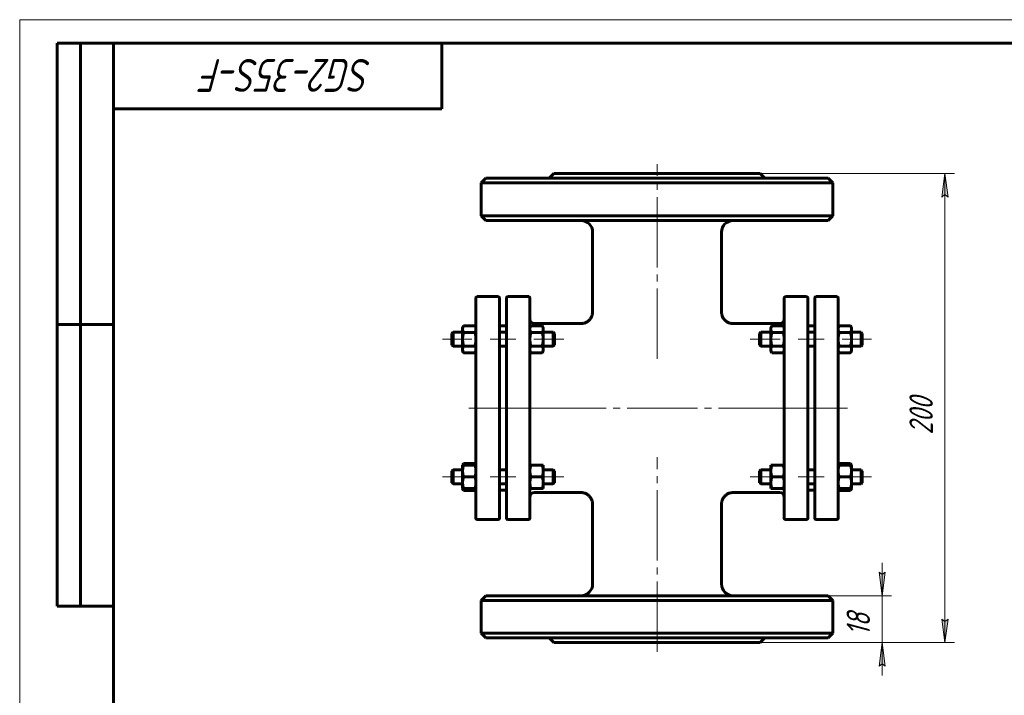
# Model space of a CAD drawing. Header units: millimetres. Extents: x 0 to 420, y 0 to 297.
# Tile 2 of 3: x 0 to 210, y 153 to 297. Entities that reach past the tile are written whole.
import ezdxf

# ---------------------------------------------------------------- set-up
doc = ezdxf.new("R2010")
doc.units = ezdxf.units.MM
for name, pattern in [('K5LT_AXLED', [19.5, 15, -1.5, 1.5, -1.5]), ('K5LT_BASIC', [0]), ('K5LT_THIN', [0])]:
    doc.linetypes.add(name, pattern=pattern)
doc.layers.add('Системный слой', color=7, linetype='Continuous')
doc.layers.add('Системный слой (1)', color=251, linetype='Continuous', true_color=0x6c6c6c)
doc.styles.add('KDIMTEXTSTYLE', font='GOST_AU.SHX', dxfattribs={"width": 0.96, "oblique": 15, "height": 5})
doc.styles.add('KTEXTSTYLE', font='GOST_AU.SHX', dxfattribs={"width": 0.96, "height": 5})
doc.dimstyles.new('KDIMSTYLE (0.50)', dxfattribs={"dimtxt": 5, "dimasz": 1, "dimexe": 2, "dimexo": 0, "dimgap": 1, "dimtad": 1, "dimlfac": 2, "dimtxsty": 'KDIMTEXTSTYLE', "dimsah": 1, "dimcen": 0, "dimdle": 1, "dimadec": 0, "dimazin": 0, "dimtfac": 0.667, "dimtmove": 0, "dimatfit": 3, "dimfxl": 1, "dimtvp": 1, "dimtolj": 1, "dimtzin": 0, "dimarcsym": 0})

# ---------------------------------------------------------------- blocks, each defined once
blk = doc.blocks.new('U0')
at = {"layer": 'Системный слой (1)', "linetype": 'K5LT_BASIC', "lineweight": 60}
for p, q in [((94.51, 197.03), (94.56, 196.91)), ((94.56, 196.91), (94.62, 196.78)), ((94.62, 196.78), (94.69, 196.64))]:
    blk.add_line(p, q, dxfattribs=at)
blk = doc.blocks.new('U1')
at = {"layer": 'Системный слой (1)', "linetype": 'K5LT_BASIC', "lineweight": 60}
for p, q in [((94.56, 202.16), (94.51, 202.03)), ((94.62, 202.28), (94.56, 202.16)), ((94.69, 202.42), (94.62, 202.28))]:
    blk.add_line(p, q, dxfattribs=at)
blk = doc.blocks.new('U2')
at = {"layer": 'Системный слой (1)', "linetype": 'K5LT_BASIC', "lineweight": 60}
for p, q in [((97.09, 196.64), (97.16, 196.78)), ((97.16, 196.78), (97.22, 196.91)), ((97.22, 196.91), (97.26, 197.03))]:
    blk.add_line(p, q, dxfattribs=at)
blk = doc.blocks.new('U3')
at = {"layer": 'Системный слой (1)', "linetype": 'K5LT_BASIC', "lineweight": 60}
for p, q in [((97.16, 202.28), (97.09, 202.42)), ((97.22, 202.16), (97.16, 202.28)), ((97.26, 202.03), (97.22, 202.16))]:
    blk.add_line(p, q, dxfattribs=at)
blk = doc.blocks.new('U4')
at = {"layer": 'Системный слой (1)', "linetype": 'K5LT_BASIC', "lineweight": 60}
for p, q in [((174.66, 202.16), (174.61, 202.03)), ((174.72, 202.28), (174.66, 202.16)), ((174.79, 202.42), (174.72, 202.28))]:
    blk.add_line(p, q, dxfattribs=at)
blk = doc.blocks.new('U5')
at = {"layer": 'Системный слой (1)', "linetype": 'K5LT_BASIC', "lineweight": 60}
for p, q in [((177.19, 196.64), (177.26, 196.78)), ((177.26, 196.78), (177.32, 196.91)), ((177.32, 196.91), (177.36, 197.03))]:
    blk.add_line(p, q, dxfattribs=at)
blk = doc.blocks.new('U6')
at = {"layer": 'Системный слой (1)', "linetype": 'K5LT_BASIC', "lineweight": 60}
for p, q in [((174.61, 197.03), (174.66, 196.91)), ((174.66, 196.91), (174.72, 196.78)), ((174.72, 196.78), (174.79, 196.64))]:
    blk.add_line(p, q, dxfattribs=at)
blk = doc.blocks.new('U7')
at = {"layer": 'Системный слой (1)', "linetype": 'K5LT_BASIC', "lineweight": 60}
for p, q in [((177.26, 202.28), (177.19, 202.42)), ((177.32, 202.16), (177.26, 202.28)), ((177.36, 202.03), (177.32, 202.16))]:
    blk.add_line(p, q, dxfattribs=at)
blk = doc.blocks.new('U8')
at = {"layer": 'Системный слой (1)', "linetype": 'K5LT_BASIC', "lineweight": 60}
for p, q in [((109.81, 196.2), (119.69, 196.2)), ((152.19, 196.2), (162.06, 196.2))]:
    blk.add_line(p, q, dxfattribs=at)
blk = doc.blocks.new('U9')
at = {"layer": 'Системный слой (1)', "linetype": 'K5LT_BASIC', "lineweight": 60}
for p, q in [((109.81, 232.2), (119.69, 232.2)), ((152.19, 232.2), (162.06, 232.2))]:
    blk.add_line(p, q, dxfattribs=at)
blk = doc.blocks.new('D0')
at = {"layer": 'Системный слой (1)'}
for points in [[(198, 259.2), (197.35, 264.2), (196.69, 259.2), (197.35, 259.7)], [(197.35, 164.2), (198, 169.2), (197.35, 168.7), (196.69, 169.2)]]:
    blk.add_hatch(color=256, dxfattribs=at).paths.add_polyline_path(points)
at = {"layer": 'Системный слой (1)', "linetype": 'K5LT_THIN', "lineweight": 18}
for p, q in [((135.94, 264.2), (199.35, 264.2)), ((196.69, 259.2), (197.35, 264.2)), ((197.35, 264.2), (198, 259.2)), ((197.35, 259.7), (196.69, 259.2)), ((198, 259.2), (197.35, 259.7)), ((197.35, 164.2), (196.69, 169.2)), ((196.69, 169.2), (197.35, 168.7)), ((197.35, 168.7), (198, 169.2)), ((198, 169.2), (197.35, 164.2)), ((135.94, 164.2), (199.35, 164.2))]:
    blk.add_line(p, q, dxfattribs=at)
blk.add_wipeout([(196.35, 208.53), (188.96, 208.53), (188.96, 219.42), (196.35, 219.42)]).dxf.layer = 'Системный слой (1)'
blk.add_line((197.35, 264.2), (197.35, 164.2), dxfattribs=at)
at = {"layer": 'Системный слой (1)', "insert": (189.76, 208.53), "char_height": 5, "attachment_point": 1, "rotation": 90, "style": 'KTEXTSTYLE'}
blk.add_mtext('\\H5.0;\\W1.000;\\Q15;\\Q15;\\W0.960;200', dxfattribs=at)
blk = doc.blocks.new('KDIMARROW_01')
at = {"layer": 'Системный слой'}
blk.add_hatch(color=0, dxfattribs=at).paths.add_polyline_path([(0, 0), (-5, 0.66), (-4.5, 0), (-5, -0.66)])
at = {"layer": 'Системный слой', "color": 0, "linetype": 'K5LT_THIN', "lineweight": 18}
for p, q in [((-4.5, 0), (-5, 0.66)), ((-5, 0.66), (0, 0)), ((0, 0), (-5, -0.66)), ((-5, -0.66), (-4.5, 0))]:
    blk.add_line(p, q, dxfattribs=at)
at = {"layer": 'Системный слой (1)', "color": 0, "linetype": 'K5LT_THIN', "lineweight": 18}
blk.add_line((311.1, 214.2), (310.6, 214.2), dxfattribs=at)
blk = doc.blocks.new('D1')
at = {"layer": 'Системный слой (1)'}
for points in [[(183.94, 174.2), (184.6, 179.2), (183.94, 178.7), (183.28, 179.2)], [(184.6, 159.2), (183.94, 164.2), (183.28, 159.2), (183.94, 159.7)]]:
    blk.add_hatch(color=256, dxfattribs=at).paths.add_polyline_path(points)
at = {"layer": 'Системный слой (1)', "linetype": 'K5LT_THIN', "lineweight": 18}
for p, q in [((183.94, 174.2), (183.94, 181.2)), ((183.94, 178.7), (183.28, 179.2)), ((183.28, 179.2), (183.94, 174.2)), ((183.94, 174.2), (184.6, 179.2)), ((184.6, 179.2), (183.94, 178.7)), ((160.12, 174.2), (185.94, 174.2)), ((135.94, 164.2), (185.94, 164.2)), ((183.94, 164.2), (183.28, 159.2)), ((184.6, 159.2), (183.94, 164.2)), ((183.94, 164.2), (183.94, 157.2)), ((183.28, 159.2), (183.94, 159.7)), ((183.94, 159.7), (184.6, 159.2))]:
    blk.add_line(p, q, dxfattribs=at)
blk.add_wipeout([(182.94, 165.65), (175.56, 165.65), (175.56, 172.48), (182.94, 172.48)]).dxf.layer = 'Системный слой (1)'
blk.add_line((183.94, 174.2), (183.94, 164.2), dxfattribs=at)
at = {"layer": 'Системный слой (1)', "insert": (176.36, 165.65), "char_height": 5, "attachment_point": 1, "rotation": 90, "style": 'KTEXTSTYLE'}
blk.add_mtext('\\H5.0;\\W1.000;\\Q15;\\Q15;\\W0.960;18', dxfattribs=at)
blk = doc.blocks.new('KDIMARROW_02')
at = {"layer": 'Системный слой'}
blk.add_hatch(color=0, dxfattribs=at).paths.add_polyline_path([(4.5, 0), (5, 0.66), (0, 0), (5, -0.66)])
at = {"layer": 'Системный слой', "color": 0, "linetype": 'K5LT_THIN', "lineweight": 18}
for p, q in [((5, 0.66), (0, 0)), ((0, 0), (5, -0.66)), ((0, 0), (7, 0)), ((4.5, 0), (5, 0.66)), ((5, -0.66), (4.5, 0))]:
    blk.add_line(p, q, dxfattribs=at)
at = {"layer": 'Системный слой (1)', "color": 0, "linetype": 'K5LT_THIN', "lineweight": 18}
blk.add_line((311.1, 214.2), (310.6, 214.2), dxfattribs=at)
blk = doc.blocks.new('U66')
at = {"linetype": 'K5LT_THIN', "lineweight": 18}
for p, q in [((0, 0), (0, 297)), ((0, 297), (420, 297))]:
    blk.add_line(p, q, dxfattribs=at)
at = {"linetype": 'K5LT_BASIC', "lineweight": 60}
for p, q in [((8, 172), (8, 292)), ((20, 292), (8, 292)), ((13, 172), (13, 292)), ((20, 5), (20, 292)), ((20, 292), (415, 292)), ((90, 292), (90, 278)), ((90, 278), (20, 278)), ((20, 232), (8, 232)), ((20, 172), (8, 172))]:
    blk.add_line(p, q, dxfattribs=at)
at = {"insert": (75.17, 281.64), "char_height": 7, "attachment_point": 1, "rotation": 180, "style": 'KTEXTSTYLE'}
blk.add_mtext('\\H5.0;\\W1.000;\\Q15;\\Q15;\\W0.960;\\H7.00;SG2-35S-F', dxfattribs=at)

msp = doc.modelspace()

# ---------------------------------------------------------------- linework, layer by layer
at = {"layer": 'Системный слой (1)', "linetype": 'K5LT_BASIC', "lineweight": 60}
for p, q in [((99.439, 263.2041), (98.439, 262.2041)), ((172.439, 263.2041), (99.439, 263.2041)), ((113.939, 264.2041), (112.939, 263.2041)), ((113.939, 264.2041), (157.939, 264.2041)), ((157.939, 264.2041), (158.939, 263.2041)), ((172.439, 263.2041), (173.439, 262.2041)), ((98.439, 262.2041), (173.439, 262.2041)), ((98.439, 255.2041), (98.439, 262.2041)), ((173.439, 255.2041), (173.439, 262.2041)), ((99.439, 254.2041), (98.439, 255.2041)), ((173.439, 255.2041), (98.439, 255.2041)), ((99.439, 254.2041), (172.439, 254.2041)), ((172.439, 254.2041), (173.439, 255.2041)), ((122.1894, 234.7036), (122.189, 251.7041)), ((149.6888, 234.7037), (149.689, 251.7041)), ((97.314, 190.7041), (97.314, 237.7041)), ((97.564, 237.9541), (102.064, 237.9541)), ((102.314, 237.7041), (102.314, 190.7041)), ((103.814, 190.7041), (103.814, 237.7041)), ((108.564, 237.9541), (104.064, 237.9541)), ((108.814, 237.7041), (108.814, 190.7041)), ((163.064, 237.7041), (163.064, 190.7041)), ((167.814, 237.9541), (163.314, 237.9541)), ((168.064, 190.7041), (168.064, 237.7041)), ((169.564, 237.7041), (169.564, 190.7041)), ((169.814, 237.9541), (174.314, 237.9541)), ((174.564, 190.7041), (174.564, 237.7041)), ((149.6886, 234.7036), (149.6886, 234.7036)), ((94.464, 231.3765), (94.6873, 231.7633)), ((94.464, 231.0416), (94.464, 231.3765)), ((94.464, 228.8765), (94.464, 231.0416)), ((94.6873, 231.7633), (97.0907, 231.7633)), ((97.314, 231.3765), (97.0907, 231.7633)), ((102.314, 231.7041), (103.814, 231.7041)), ((108.814, 231.3765), (109.0373, 231.7633)), ((109.0373, 231.7633), (111.4407, 231.7633)), ((111.664, 231.3765), (111.4407, 231.7633)), ((111.664, 231.3765), (111.664, 231.0416)), ((111.664, 231.0416), (111.664, 228.8765)), ((119.6894, 232.2037), (119.6894, 232.2037)), ((152.1885, 232.2037), (152.1885, 232.2037)), ((160.214, 231.3765), (160.4373, 231.7633)), ((160.214, 231.0416), (160.214, 231.3765)), ((160.214, 228.8765), (160.214, 231.0416)), ((160.4373, 231.7633), (162.8407, 231.7633)), ((163.064, 231.3765), (162.8407, 231.7633)), ((168.064, 231.7041), (169.564, 231.7041)), ((174.564, 231.3765), (174.7873, 231.7633)), ((174.7873, 231.7633), (177.1907, 231.7633)), ((177.414, 231.3765), (177.1907, 231.7633)), ((177.414, 231.3765), (177.414, 231.0416)), ((177.414, 231.0416), (177.414, 228.8765)), ((92.189, 230.1265), (92.439, 230.3765)), ((92.189, 227.6265), (92.189, 230.1265)), ((92.439, 230.3765), (92.439, 227.3765)), ((92.439, 230.3765), (94.464, 230.3765)), ((94.6873, 230.3199), (97.0907, 230.3199)), ((102.314, 230.3765), (103.814, 230.3765)), ((109.0373, 230.3199), (111.4407, 230.3199)), ((111.664, 230.3765), (113.814, 230.3765)), ((114.064, 230.1265), (113.814, 230.3765)), ((113.814, 227.3765), (113.814, 230.3765)), ((114.064, 230.1265), (114.064, 227.6265)), ((157.814, 230.1265), (158.064, 230.3765)), ((157.814, 230.1265), (157.814, 227.6265)), ((158.064, 227.3765), (158.064, 230.3765)), ((158.064, 230.3765), (160.214, 230.3765)), ((160.4373, 230.3199), (162.8407, 230.3199)), ((168.064, 230.3765), (169.564, 230.3765)), ((174.7873, 230.3199), (177.1907, 230.3199)), ((177.414, 230.3765), (179.439, 230.3765)), ((179.439, 230.3765), (179.439, 227.3765)), ((179.689, 230.1265), (179.439, 230.3765)), ((179.689, 227.6265), (179.689, 230.1265)), ((92.189, 227.6265), (92.439, 227.3765)), ((92.439, 227.3765), (94.464, 227.3765)), ((94.464, 226.7115), (94.464, 228.8765)), ((94.6873, 227.4332), (97.0907, 227.4332)), ((102.314, 227.3765), (103.814, 227.3765)), ((109.0373, 227.4332), (111.4407, 227.4332)), ((111.664, 228.8765), (111.664, 226.7115)), ((111.664, 227.3765), (113.814, 227.3765)), ((114.064, 227.6265), (113.814, 227.3765)), ((157.814, 227.6265), (158.064, 227.3765)), ((158.064, 227.3765), (160.214, 227.3765)), ((160.214, 226.7115), (160.214, 228.8765)), ((160.4373, 227.4332), (162.8407, 227.4332)), ((168.064, 227.3765), (169.564, 227.3765)), ((174.7873, 227.4332), (177.1907, 227.4332)), ((177.414, 228.8765), (177.414, 226.7115)), ((177.414, 227.3765), (179.439, 227.3765)), ((179.689, 227.6265), (179.439, 227.3765)), ((94.464, 226.3765), (94.464, 226.7115)), ((94.464, 226.3765), (94.6873, 225.9898)), ((94.6873, 225.9898), (97.0907, 225.9898)), ((97.314, 226.3765), (97.0907, 225.9898)), ((97.314, 226.3785), (97.314, 226.3765)), ((108.814, 226.3765), (109.0373, 225.9898)), ((109.0373, 225.9898), (111.4407, 225.9898)), ((111.664, 226.3765), (111.4407, 225.9898)), ((111.664, 226.7115), (111.664, 226.3765)), ((160.214, 226.3765), (160.214, 226.7115)), ((160.214, 226.3765), (160.4373, 225.9898)), ((160.4373, 225.9898), (162.8407, 225.9898)), ((163.064, 226.3765), (162.8407, 225.9898)), ((174.564, 226.3765), (174.7873, 225.9898)), ((174.7873, 225.9898), (177.1907, 225.9898)), ((177.414, 226.3765), (177.1907, 225.9898)), ((177.414, 226.7115), (177.414, 226.3765)), ((94.464, 202.0316), (94.6873, 202.4184)), ((94.464, 200.7816), (94.464, 202.0316)), ((94.464, 202.0316), (94.6873, 202.0316)), ((94.6873, 202.4184), (97.0907, 202.4184)), ((94.6873, 202.0316), (97.0907, 202.0316)), ((97.314, 202.0316), (97.0907, 202.4184)), ((97.0907, 202.0316), (97.314, 202.0316)), ((97.314, 202.0316), (97.314, 202.0296)), ((108.814, 202.0316), (109.0373, 202.0316)), ((109.0373, 202.0316), (111.4407, 202.0316)), ((111.4407, 202.0316), (111.664, 202.0316)), ((111.664, 202.0316), (111.664, 200.7816)), ((160.214, 200.7816), (160.214, 202.0316)), ((160.214, 202.0316), (160.4373, 202.0316)), ((160.4373, 202.0316), (162.8407, 202.0316)), ((162.8407, 202.0316), (163.064, 202.0316)), ((174.564, 202.0316), (174.7873, 202.4184)), ((174.564, 202.0316), (174.7873, 202.0316)), ((174.7873, 202.4184), (177.1907, 202.4184)), ((174.7873, 202.0316), (177.1907, 202.0316)), ((177.414, 202.0316), (177.1907, 202.4184)), ((177.1907, 202.0316), (177.414, 202.0316)), ((177.414, 202.0316), (177.414, 200.7816)), ((92.189, 200.7816), (92.439, 201.0316)), ((92.189, 198.2816), (92.189, 200.7816)), ((92.439, 201.0316), (92.439, 198.0316)), ((92.439, 201.0316), (94.464, 201.0316)), ((94.464, 198.2816), (94.464, 200.7816)), ((94.6873, 199.5316), (97.0907, 199.5316)), ((102.314, 201.0316), (103.814, 201.0316)), ((109.0373, 199.5316), (111.4407, 199.5316)), ((111.664, 201.0316), (113.814, 201.0316)), ((111.664, 200.7816), (111.664, 198.2816)), ((114.064, 200.7816), (113.814, 201.0316)), ((113.814, 198.0316), (113.814, 201.0316)), ((114.064, 200.7816), (114.064, 198.2816)), ((157.814, 200.7816), (158.064, 201.0316)), ((157.814, 200.7816), (157.814, 198.2816)), ((158.064, 201.0316), (160.214, 201.0316)), ((158.064, 198.0316), (158.064, 201.0316)), ((160.214, 198.2816), (160.214, 200.7816)), ((160.4373, 199.5316), (162.8407, 199.5316)), ((168.064, 201.0316), (169.564, 201.0316)), ((174.7873, 199.5316), (177.1907, 199.5316)), ((177.414, 201.0316), (179.439, 201.0316)), ((177.414, 200.7816), (177.414, 198.2816)), ((179.439, 201.0316), (179.439, 198.0316)), ((179.689, 200.7816), (179.439, 201.0316)), ((179.689, 198.2816), (179.689, 200.7816)), ((92.189, 198.2816), (92.439, 198.0316)), ((92.439, 198.0316), (94.464, 198.0316)), ((94.464, 197.0316), (94.464, 198.2816)), ((102.314, 198.0316), (103.814, 198.0316)), ((111.664, 198.2816), (111.664, 197.0316)), ((111.664, 198.0316), (113.814, 198.0316)), ((114.064, 198.2816), (113.814, 198.0316)), ((157.814, 198.2816), (158.064, 198.0316)), ((158.064, 198.0316), (160.214, 198.0316)), ((160.214, 197.0316), (160.214, 198.2816)), ((168.064, 198.0316), (169.564, 198.0316)), ((177.414, 198.2816), (177.414, 197.0316)), ((177.414, 198.0316), (179.439, 198.0316)), ((179.689, 198.2816), (179.439, 198.0316)), ((94.464, 197.0316), (94.6873, 196.6449)), ((94.6873, 197.0316), (94.464, 197.0316)), ((94.6873, 197.0316), (97.0907, 197.0316)), ((94.6873, 196.6449), (97.0907, 196.6449)), ((97.314, 197.0316), (97.0907, 196.6449)), ((97.314, 197.0316), (97.0907, 197.0316)), ((102.314, 196.7041), (103.814, 196.7041)), ((109.0373, 197.0316), (108.814, 197.0316)), ((109.0373, 197.0316), (111.4407, 197.0316)), ((111.664, 197.0316), (111.4407, 197.0316)), ((119.6894, 196.2044), (119.6894, 196.2045)), ((152.1885, 196.2044), (152.1885, 196.2045)), ((160.4373, 197.0316), (160.214, 197.0316)), ((160.4373, 197.0316), (162.8407, 197.0316)), ((163.064, 197.0316), (162.8407, 197.0316)), ((168.064, 196.7041), (169.564, 196.7041)), ((174.564, 197.0316), (174.7873, 196.6449)), ((174.7873, 197.0316), (174.564, 197.0316)), ((174.7873, 197.0316), (177.1907, 197.0316)), ((174.7873, 196.6449), (177.1907, 196.6449)), ((177.414, 197.0316), (177.1907, 196.6449)), ((177.414, 197.0316), (177.1907, 197.0316)), ((122.189, 176.7041), (122.1894, 193.7045)), ((149.6886, 193.7045), (149.6886, 193.7045)), ((149.689, 176.7041), (149.6888, 193.7045)), ((97.564, 190.4541), (102.064, 190.4541)), ((108.564, 190.4541), (104.064, 190.4541)), ((167.814, 190.4541), (163.314, 190.4541)), ((169.814, 190.4541), (174.314, 190.4541)), ((99.439, 174.2041), (98.439, 173.2041)), ((98.439, 166.2041), (98.439, 173.2041)), ((98.439, 173.2041), (173.439, 173.2041)), ((172.439, 174.2041), (99.439, 174.2041)), ((172.439, 174.2041), (173.439, 173.2041)), ((173.439, 166.2041), (173.439, 173.2041)), ((99.439, 165.2041), (98.439, 166.2041)), ((173.439, 166.2041), (98.439, 166.2041)), ((172.439, 165.2041), (173.439, 166.2041)), ((99.439, 165.2041), (172.439, 165.2041)), ((113.939, 164.2041), (112.939, 165.2041)), ((113.939, 164.2041), (157.939, 164.2041)), ((157.939, 164.2041), (158.939, 165.2041))]:
    msp.add_line(p, q, dxfattribs=at)
at = {"layer": 'Системный слой (1)', "linetype": 'K5LT_AXLED', "lineweight": 18}
for p, q in [((96.464, 228.8765), (90.189, 228.8765)), ((105.814, 228.8765), (100.314, 228.8765)), ((116.064, 228.8765), (109.664, 228.8765)), ((110.814, 214.2041), (95.314, 214.2041)), ((96.464, 199.5316), (90.189, 199.5316)), ((105.814, 199.5316), (100.314, 199.5316)), ((116.064, 199.5316), (109.664, 199.5316))]:
    msp.add_line(p, q, dxfattribs=at)
at = {"layer": 'Системный слой (1)', "linetype": 'K5LT_BASIC', "lineweight": 60}
for centre, radius, start, end in [((119.689, 251.7041), 2.5, 0, 90), ((152.189, 251.7041), 2.5, 90, 180), ((97.564, 237.7041), 0.25, 90, 180), ((102.064, 237.7041), 0.25, 0, 90), ((104.064, 237.7041), 0.25, 90, 180), ((108.564, 237.7041), 0.25, 0, 90), ((163.314, 237.7041), 0.25, 90, 180), ((167.814, 237.7041), 0.25, 0, 90), ((169.814, 237.7041), 0.25, 90, 180), ((174.314, 237.7041), 0.25, 0, 90), ((109.814, 233.2041), 1, 180, 270), ((162.064, 233.2041), 1, 270, 0), ((109.814, 195.2041), 1, 90, 180), ((162.064, 195.2041), 1, 0, 90), ((97.564, 190.7041), 0.25, 180, 270), ((102.064, 190.7041), 0.25, 270, 0), ((104.064, 190.7041), 0.25, 180, 270), ((108.564, 190.7041), 0.25, 270, 0), ((163.314, 190.7041), 0.25, 180, 270), ((167.814, 190.7041), 0.25, 270, 0), ((169.814, 190.7041), 0.25, 180, 270), ((174.314, 190.7041), 0.25, 270, 0), ((119.689, 176.7041), 2.5, 270, 0), ((152.189, 176.7041), 2.5, 180, 270)]:
    msp.add_arc(centre, radius, start, end, dxfattribs=at)
for points, knots in [([(122.1894, 234.7036), (122.1894, 234.703), (122.1894, 234.7023), (122.1894, 234.7008), (122.1894, 234.6998), (122.1893, 234.6972), (122.1893, 234.6955), (122.1893, 234.6906), (122.1893, 234.6874), (122.1892, 234.6779), (122.1892, 234.6716), (122.1889, 234.653), (122.1886, 234.6407), (122.1875, 234.6045), (122.1864, 234.5806), (122.1822, 234.5101), (122.1781, 234.4636), (122.1622, 234.3269), (122.1467, 234.2371), (122.1021, 234.042), (122.0708, 233.937), (121.9952, 233.733), (121.9509, 233.6339), (121.8501, 233.443), (121.7937, 233.3511), (121.6686, 233.1739), (121.5997, 233.0886), (121.4519, 232.9282), (121.3729, 232.8531), (121.2078, 232.7155), (121.1217, 232.653), (120.9423, 232.5393), (120.849, 232.4881), (120.6512, 232.3954), (120.5465, 232.3545), (120.3325, 232.2867), (120.2232, 232.2599), (120.0038, 232.2216), (119.8939, 232.2097), (119.7522, 232.2043), (119.7208, 232.2037), (119.6894, 232.2037)], [0, 0, 0, 0, 0.0093951, 0.0093951, 0.02348775, 0.02348775, 0.04932427, 0.04932427, 0.09864853, 0.09864853, 0.19494829, 0.19494829, 0.38285026, 0.38285026, 0.74925912, 0.74925912, 1.46328677, 1.46328677, 2.85376216, 2.85376216, 4.52304687, 4.52304687, 6.17885366, 6.17885366, 7.82240052, 7.82240052, 9.49407649, 9.49407649, 11.15592357, 11.15592357, 12.77853907, 12.77853907, 14.40192238, 14.40192238, 16.11611917, 16.11611917, 17.83228119, 17.83228119, 19.51942655, 19.51942655, 19.99941286, 19.99941286, 19.99941286, 19.99941286]), ([(149.6886, 234.7036), (149.6886, 234.703), (149.6886, 234.7023), (149.6886, 234.7008), (149.6886, 234.6998), (149.6886, 234.6972), (149.6886, 234.6955), (149.6886, 234.6906), (149.6886, 234.6874), (149.6887, 234.6779), (149.6888, 234.6716), (149.6891, 234.653), (149.6893, 234.6407), (149.6904, 234.6045), (149.6915, 234.5806), (149.6957, 234.5101), (149.6998, 234.4636), (149.7157, 234.3269), (149.7312, 234.2371), (149.7758, 234.042), (149.8071, 233.937), (149.8827, 233.733), (149.927, 233.6339), (150.0278, 233.443), (150.0842, 233.3511), (150.2093, 233.1739), (150.2782, 233.0886), (150.4261, 232.9282), (150.505, 232.8531), (150.6702, 232.7155), (150.7562, 232.653), (150.9356, 232.5393), (151.029, 232.4881), (151.2267, 232.3954), (151.3314, 232.3545), (151.5454, 232.2867), (151.6547, 232.2599), (151.8741, 232.2216), (151.984, 232.2097), (152.1257, 232.2043), (152.1571, 232.2037), (152.1885, 232.2037)], [0, 0, 0, 0, 0.0093951, 0.0093951, 0.02348775, 0.02348775, 0.04932427, 0.04932427, 0.09864853, 0.09864853, 0.19494829, 0.19494829, 0.38285026, 0.38285026, 0.74925912, 0.74925912, 1.46328677, 1.46328677, 2.85376216, 2.85376216, 4.52304688, 4.52304688, 6.17885366, 6.17885366, 7.82240052, 7.82240052, 9.4940765, 9.4940765, 11.15592358, 11.15592358, 12.77853908, 12.77853908, 14.4019224, 14.4019224, 16.11611919, 16.11611919, 17.83228121, 17.83228121, 19.51942657, 19.51942657, 19.99941286, 19.99941286, 19.99941286, 19.99941286]), ([(122.1894, 193.7045), (122.1893, 193.7051), (122.1893, 193.7058), (122.1893, 193.7074), (122.1893, 193.7083), (122.1893, 193.7109), (122.1893, 193.7126), (122.1893, 193.7175), (122.1893, 193.7207), (122.1892, 193.7302), (122.1892, 193.7365), (122.1889, 193.7551), (122.1886, 193.7674), (122.1875, 193.8036), (122.1864, 193.8275), (122.1822, 193.8981), (122.1781, 193.9446), (122.1622, 194.0813), (122.1467, 194.171), (122.1021, 194.3662), (122.0709, 194.4711), (121.9952, 194.6751), (121.9509, 194.7743), (121.8501, 194.9652), (121.7937, 195.0571), (121.6687, 195.2343), (121.5998, 195.3196), (121.452, 195.4799), (121.3731, 195.555), (121.2079, 195.6925), (121.1219, 195.7551), (120.9426, 195.8688), (120.8493, 195.9199), (120.6516, 196.0126), (120.5469, 196.0535), (120.3328, 196.1213), (120.2235, 196.1481), (120.004, 196.1865), (119.894, 196.1984), (119.7523, 196.2038), (119.7208, 196.2045), (119.6894, 196.2044)], [0, 0, 0, 0, 0.00939515, 0.00939515, 0.02348788, 0.02348788, 0.04932454, 0.04932454, 0.09864908, 0.09864908, 0.19494936, 0.19494936, 0.38285237, 0.38285237, 0.74926325, 0.74926325, 1.46329483, 1.46329483, 2.85377788, 2.85377788, 4.52321474, 4.52321474, 6.17903462, 6.17903462, 7.82253229, 7.82253229, 9.49396663, 9.49396663, 11.15534305, 11.15534305, 12.77727397, 12.77727397, 14.40014016, 14.40014016, 16.11434764, 16.11434764, 17.83108569, 17.83108569, 19.51927147, 19.51927147, 19.99941285, 19.99941285, 19.99941285, 19.99941285]), ([(149.6886, 193.7045), (149.6886, 193.7051), (149.6886, 193.7058), (149.6886, 193.7074), (149.6886, 193.7083), (149.6886, 193.7109), (149.6886, 193.7126), (149.6886, 193.7175), (149.6886, 193.7207), (149.6887, 193.7302), (149.6888, 193.7365), (149.6891, 193.7551), (149.6893, 193.7674), (149.6904, 193.8036), (149.6915, 193.8275), (149.6957, 193.8981), (149.6998, 193.9446), (149.7157, 194.0813), (149.7312, 194.171), (149.7758, 194.3662), (149.8071, 194.4711), (149.8827, 194.6751), (149.927, 194.7743), (150.0278, 194.9652), (150.0842, 195.0571), (150.2092, 195.2343), (150.2781, 195.3196), (150.426, 195.4799), (150.5049, 195.555), (150.67, 195.6925), (150.756, 195.7551), (150.9353, 195.8688), (151.0286, 195.9199), (151.2264, 196.0126), (151.331, 196.0535), (151.5451, 196.1213), (151.6545, 196.1481), (151.8739, 196.1865), (151.9839, 196.1984), (152.1257, 196.2038), (152.1571, 196.2045), (152.1885, 196.2044)], [0, 0, 0, 0, 0.00939515, 0.00939515, 0.02348788, 0.02348788, 0.04932454, 0.04932454, 0.09864908, 0.09864908, 0.19494936, 0.19494936, 0.38285237, 0.38285237, 0.74926325, 0.74926325, 1.46329484, 1.46329484, 2.85377788, 2.85377788, 4.52321475, 4.52321475, 6.17903463, 6.17903463, 7.8225323, 7.8225323, 9.49396664, 9.49396664, 11.15534306, 11.15534306, 12.77727398, 12.77727398, 14.40014018, 14.40014018, 16.11434766, 16.11434766, 17.83108571, 17.83108571, 19.51927149, 19.51927149, 19.99941285, 19.99941285, 19.99941285, 19.99941285])]:
    msp.add_open_spline(points, degree=3, knots=knots, dxfattribs=at)
for points in [[(94.6873, 231.7633), (94.464, 231.3765), (94.464, 231.0416)], [(94.464, 231.0416), (94.464, 230.7067), (94.6873, 230.3199)], [(97.314, 231.0416), (97.314, 231.3765), (97.0907, 231.7633)], [(97.0907, 230.3199), (97.314, 230.7067), (97.314, 231.0416)], [(109.0373, 231.7633), (108.814, 231.3765), (108.814, 231.0416)], [(108.814, 231.0416), (108.814, 230.7067), (109.0373, 230.3199)], [(111.664, 231.0416), (111.664, 231.3765), (111.4407, 231.7633)], [(111.4407, 230.3199), (111.664, 230.7067), (111.664, 231.0416)], [(160.4373, 231.7633), (160.214, 231.3765), (160.214, 231.0416)], [(160.214, 231.0416), (160.214, 230.7067), (160.4373, 230.3199)], [(163.064, 231.0416), (163.064, 231.3765), (162.8407, 231.7633)], [(162.8407, 230.3199), (163.064, 230.7067), (163.064, 231.0416)], [(174.7873, 231.7633), (174.564, 231.3765), (174.564, 231.0416)], [(174.564, 231.0416), (174.564, 230.7067), (174.7873, 230.3199)], [(177.414, 231.0416), (177.414, 231.3765), (177.1907, 231.7633)], [(177.1907, 230.3199), (177.414, 230.7067), (177.414, 231.0416)], [(94.6873, 230.3199), (94.464, 229.5464), (94.464, 228.8765)], [(97.314, 228.8765), (97.314, 229.5464), (97.0907, 230.3199)], [(109.0373, 230.3199), (108.814, 229.5464), (108.814, 228.8765)], [(111.664, 228.8765), (111.664, 229.5464), (111.4407, 230.3199)], [(160.4373, 230.3199), (160.214, 229.5464), (160.214, 228.8765)], [(163.064, 228.8765), (163.064, 229.5464), (162.8407, 230.3199)], [(174.7873, 230.3199), (174.564, 229.5464), (174.564, 228.8765)], [(177.414, 228.8765), (177.414, 229.5464), (177.1907, 230.3199)], [(94.464, 228.8765), (94.464, 228.2067), (94.6873, 227.4332)], [(94.6873, 227.4332), (94.464, 227.0464), (94.464, 226.7115)], [(97.0907, 227.4332), (97.314, 228.2067), (97.314, 228.8765)], [(97.314, 226.7115), (97.314, 227.0464), (97.0907, 227.4332)], [(108.814, 228.8765), (108.814, 228.2067), (109.0373, 227.4332)], [(109.0373, 227.4332), (108.814, 227.0464), (108.814, 226.7115)], [(111.4407, 227.4332), (111.664, 228.2067), (111.664, 228.8765)], [(111.664, 226.7115), (111.664, 227.0464), (111.4407, 227.4332)], [(160.214, 228.8765), (160.214, 228.2067), (160.4373, 227.4332)], [(160.4373, 227.4332), (160.214, 227.0464), (160.214, 226.7115)], [(162.8407, 227.4332), (163.064, 228.2067), (163.064, 228.8765)], [(163.064, 226.7115), (163.064, 227.0464), (162.8407, 227.4332)], [(174.564, 228.8765), (174.564, 228.2067), (174.7873, 227.4332)], [(174.7873, 227.4332), (174.564, 227.0464), (174.564, 226.7115)], [(177.1907, 227.4332), (177.414, 228.2067), (177.414, 228.8765)], [(177.414, 226.7115), (177.414, 227.0464), (177.1907, 227.4332)], [(94.464, 226.7115), (94.464, 226.3765), (94.6873, 225.9898)], [(97.0907, 225.9898), (97.314, 226.3765), (97.314, 226.7115)], [(108.814, 226.7115), (108.814, 226.3765), (109.0373, 225.9898)], [(111.4407, 225.9898), (111.664, 226.3765), (111.664, 226.7115)], [(160.214, 226.7115), (160.214, 226.3765), (160.4373, 225.9898)], [(162.8407, 225.9898), (163.064, 226.3765), (163.064, 226.7115)], [(174.564, 226.7115), (174.564, 226.3765), (174.7873, 225.9898)], [(177.1907, 225.9898), (177.414, 226.3765), (177.414, 226.7115)], [(94.6873, 202.0316), (94.464, 201.3617), (94.464, 200.7816)], [(97.314, 200.7816), (97.314, 201.3617), (97.0907, 202.0316)], [(109.0373, 202.0316), (108.814, 201.3617), (108.814, 200.7816)], [(111.664, 200.7816), (111.664, 201.3617), (111.4407, 202.0316)], [(160.4373, 202.0316), (160.214, 201.3617), (160.214, 200.7816)], [(163.064, 200.7816), (163.064, 201.3617), (162.8407, 202.0316)], [(174.7873, 202.0316), (174.564, 201.3617), (174.564, 200.7816)], [(177.414, 200.7816), (177.414, 201.3617), (177.1907, 202.0316)], [(94.464, 200.7816), (94.464, 200.2015), (94.6873, 199.5316)], [(94.6873, 199.5316), (94.464, 198.8617), (94.464, 198.2816)], [(97.0907, 199.5316), (97.314, 200.2015), (97.314, 200.7816)], [(97.314, 198.2816), (97.314, 198.8617), (97.0907, 199.5316)], [(108.814, 200.7816), (108.814, 200.2015), (109.0373, 199.5316)], [(109.0373, 199.5316), (108.814, 198.8617), (108.814, 198.2816)], [(111.4407, 199.5316), (111.664, 200.2015), (111.664, 200.7816)], [(111.664, 198.2816), (111.664, 198.8617), (111.4407, 199.5316)], [(160.214, 200.7816), (160.214, 200.2015), (160.4373, 199.5316)], [(160.4373, 199.5316), (160.214, 198.8617), (160.214, 198.2816)], [(162.8407, 199.5316), (163.064, 200.2015), (163.064, 200.7816)], [(163.064, 198.2816), (163.064, 198.8617), (162.8407, 199.5316)], [(174.564, 200.7816), (174.564, 200.2015), (174.7873, 199.5316)], [(174.7873, 199.5316), (174.564, 198.8617), (174.564, 198.2816)], [(177.1907, 199.5316), (177.414, 200.2015), (177.414, 200.7816)], [(177.414, 198.2816), (177.414, 198.8617), (177.1907, 199.5316)], [(94.464, 198.2816), (94.464, 197.7015), (94.6873, 197.0316)], [(97.0907, 197.0316), (97.314, 197.7015), (97.314, 198.2816)], [(108.814, 198.2816), (108.814, 197.7015), (109.0373, 197.0316)], [(111.4407, 197.0316), (111.664, 197.7015), (111.664, 198.2816)], [(160.214, 198.2816), (160.214, 197.7015), (160.4373, 197.0316)], [(162.8407, 197.0316), (163.064, 197.7015), (163.064, 198.2816)], [(174.564, 198.2816), (174.564, 197.7015), (174.7873, 197.0316)], [(177.1907, 197.0316), (177.414, 197.7015), (177.414, 198.2816)]]:
    msp.add_rational_spline(points, [1, 1.0379548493, 1], degree=2, dxfattribs=at)

# ---------------------------------------------------------------- block references
at = {"layer": 'Системный слой (1)'}
for name in ['U9', 'U1', 'U3', 'U4', 'U7', 'U0', 'U2', 'U8', 'U6', 'U5']:
    msp.add_blockref(name, (0, 0), dxfattribs=at)

# ---------------------------------------------------------------- next in the draw order: dimensions: what is measured, and where the dimension line sits
dim = msp.add_linear_dim(base=(197.3459, 264.2041), p1=(135.939, 164.2041), p2=(135.939, 264.2041), angle=90, dimstyle='KDIMSTYLE (0.50)', override={"dimexo": 0, "dimpost": '\\H5.0;\\W0.960;\\Q15;<>', "dimblk1": 'KDIMARROW_01', "dimblk2": 'KDIMARROW_01', "dimse1": 0, "dimse2": 0, "dimtol": 1, "dimtp": 0, "dimtm": 0, "dimtdec": 5, "dimtolj": 1}, dxfattribs=at)
dim.commit()
dim.dimension.update_dxf_attribs({"geometry": 'D0', "text_midpoint": (197.3459, 214.2041), "dimtype": 160})

# ---------------------------------------------------------------- next in the draw order: linework, layer by layer
at = {"layer": 'Системный слой (1)', "linetype": 'K5LT_AXLED', "lineweight": 18}
for p, q in [((135.939, 224.7016), (135.939, 266.2041)), ((162.214, 228.8765), (155.814, 228.8765)), ((171.564, 228.8765), (166.064, 228.8765)), ((181.689, 228.8765), (175.414, 228.8765)), ((164.064, 214.2041), (107.814, 214.2041)), ((176.564, 214.2041), (161.064, 214.2041)), ((162.214, 199.5316), (155.814, 199.5316)), ((171.564, 199.5316), (166.064, 199.5316)), ((181.689, 199.5316), (175.414, 199.5316))]:
    msp.add_line(p, q, dxfattribs=at)

# ---------------------------------------------------------------- next in the draw order: dimensions: what is measured, and where the dimension line sits
at = {"layer": 'Системный слой (1)'}
dim = msp.add_linear_dim(base=(183.9425, 174.2041), p1=(135.939, 164.2041), p2=(160.1202, 174.2041), angle=90, text='\\H5.0;\\W0.960;\\Q15;\\H5.0;\\W0.960;\\Q15;\\Q15;18', dimstyle='KDIMSTYLE (0.50)', override={"dimexo": 0, "dimblk1": 'KDIMARROW_02', "dimblk2": 'KDIMARROW_02', "dimse1": 0, "dimse2": 0, "dimtolj": 1}, dxfattribs=at)
dim.commit()
dim.dimension.update_dxf_attribs({"geometry": 'D1', "text_midpoint": (183.9425, 169.2041), "dimtype": 160})

# ---------------------------------------------------------------- next in the draw order: linework, layer by layer
at = {"layer": 'Системный слой (1)', "linetype": 'K5LT_AXLED', "lineweight": 18}
msp.add_line((135.939, 162.2041), (135.939, 203.7066), dxfattribs=at)

# ---------------------------------------------------------------- next in the draw order: block references
msp.add_blockref('U66', (0, 0))

doc.saveas('drawing.dxf')
